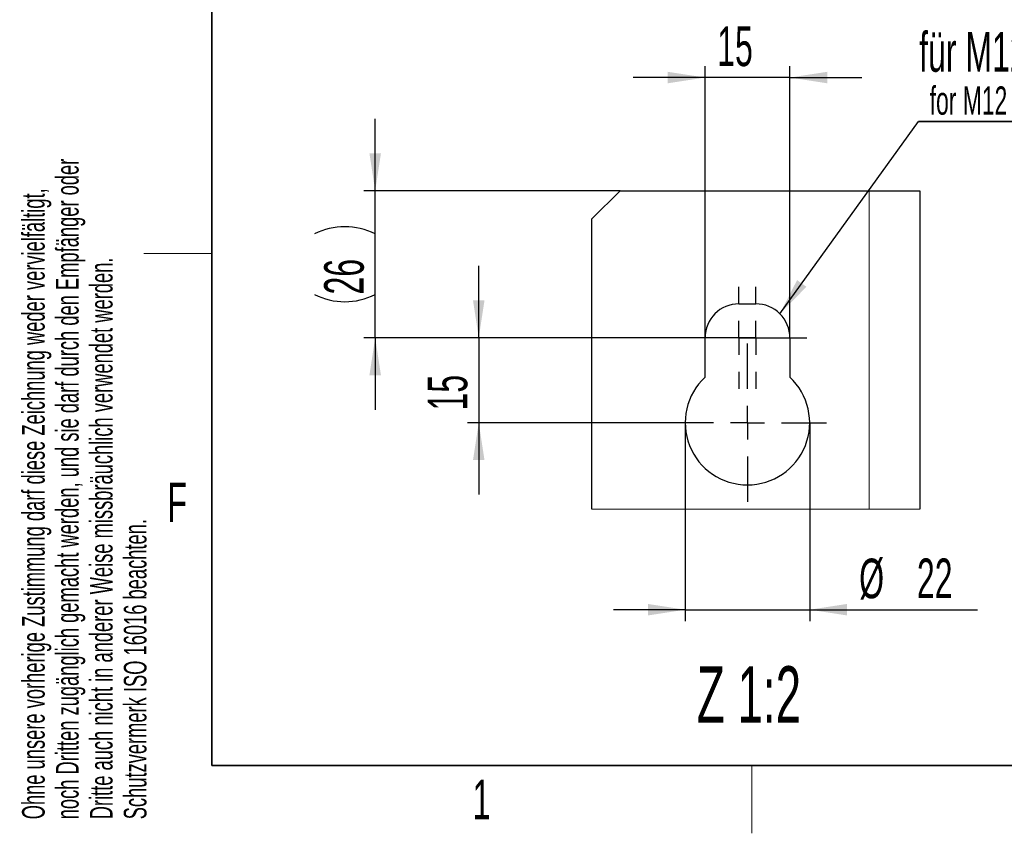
# Model space of a CAD drawing. Header units: millimetres. Extents: x 5 to 418, y 2 to 292.
# Tile 1 of 93: x 9 to 96, y 6 to 78. Entities that reach past the tile are written whole.
import ezdxf

# ---------------------------------------------------------------- set-up
doc = ezdxf.new("R2010")
doc.units = ezdxf.units.MM
doc.layers.add('SLD-0', color=7, linetype='Continuous')
doc.styles.add('SLDTEXTSTYLE0', font='TXT', dxfattribs={"width": 0.605})
doc.dimstyles.new('SLDDIMSTYLE4', dxfattribs={"dimtxt": 3.5, "dimasz": 3.302, "dimexe": 0, "dimexo": 0.0625, "dimgap": 0.875, "dimtad": 1, "dimlfac": 2, "dimrnd": 1e-09, "dimzin": 12, "dimdsep": 46, "dimtxsty": 'SLDTEXTSTYLE0', "dimsah": 1, "dimcen": 0.09, "dimadec": 0, "dimazin": 3, "dimtfac": 1, "dimtmove": 0, "dimatfit": 0, "dimfxl": 1, "dimfrac": 2, "dimtolj": 1, "dimtzin": 12, "dimarcsym": 0})

# ---------------------------------------------------------------- blocks, each defined once
blk = doc.blocks.new('SW_NOTE_0')
at = {"layer": 'SLD-0', "color": 0}
for p, q in [((-0.045, -3.384), (26.966, -3.384)), ((26.966, -3.384), (-0.045, -3.384)), ((-0.045, -3.384), (26.966, -3.384)), ((26.966, -3.384), (-0.045, -3.384)), ((-0.045, -3.384), (26.966, -3.384)), ((26.966, -3.384), (-0.045, -3.384))]:
    blk.add_line(p, q, dxfattribs=at)
at = {"layer": 'SLD-0', "color": 0, "attachment_point": 1, "style": 'SLDTEXTSTYLE0'}
for s, insert, char_height in [('für M12 (4x)', (0, 4.512), 3.5), ('for M12 (4x)', (0.938, -0.287), 2.5)]:
    blk.add_mtext(s, dxfattribs=dict(at, insert=insert, char_height=char_height))
blk = doc.blocks.new('_D_7')
at = {"layer": 'SLD-0', "color": 7}
for p, q in [((69.599, 49.787), (69.599, 73.787)), ((77.099, 49.787), (77.099, 73.787)), ((69.599, 72.787), (63.249, 72.787)), ((77.099, 72.787), (69.599, 72.787)), ((77.099, 72.787), (83.449, 72.787))]:
    blk.add_line(p, q, dxfattribs=at)
for points in [[(69.599, 72.787), (66.297, 73.295), (66.297, 72.279)], [(77.099, 72.787), (80.401, 72.279), (80.401, 73.295)]]:
    blk.add_solid(points, dxfattribs=at)
at = {"layer": 'SLD-0', "color": 7, "insert": (70.676, 77.299), "char_height": 3.5, "attachment_point": 1, "style": 'SLDTEXTSTYLE0'}
blk.add_mtext('15', dxfattribs=at)
blk = doc.blocks.new('_D_8')
at = {"layer": 'SLD-0', "color": 7}
for p, q in [((49.599, 49.787), (49.599, 56.137)), ((68.099, 49.787), (48.599, 49.787)), ((49.599, 49.787), (49.599, 42.287)), ((66.349, 42.287), (48.599, 42.287)), ((49.599, 42.287), (49.599, 35.937))]:
    blk.add_line(p, q, dxfattribs=at)
for points in [[(49.599, 49.787), (50.107, 53.089), (49.091, 53.089)], [(49.599, 42.287), (49.091, 38.985), (50.107, 38.985)]]:
    blk.add_solid(points, dxfattribs=at)
at = {"layer": 'SLD-0', "color": 7, "insert": (45.088, 43.364), "char_height": 3.5, "attachment_point": 1, "rotation": 90, "style": 'SLDTEXTSTYLE0'}
blk.add_mtext('15', dxfattribs=at)
blk = doc.blocks.new('_D_9')
at = {"layer": 'SLD-0', "color": 7}
for p, q in [((40.445, 62.787), (40.445, 69.137)), ((62.099, 62.787), (39.445, 62.787)), ((40.445, 49.787), (40.445, 62.787)), ((68.099, 49.787), (39.445, 49.787)), ((40.445, 49.787), (40.445, 43.437))]:
    blk.add_line(p, q, dxfattribs=at)
for centre, start, end in [((37.759, 53.59), 63.43495, 116.56505), ((37.759, 58.985), 243.43495, 296.56505)]:
    blk.add_arc(centre, 6.006, start, end, dxfattribs=at)
for points in [[(40.445, 62.787), (40.953, 66.089), (39.937, 66.089)], [(40.445, 49.787), (39.937, 46.485), (40.953, 46.485)]]:
    blk.add_solid(points, dxfattribs=at)
at = {"layer": 'SLD-0', "color": 7, "insert": (35.933, 53.614), "char_height": 3.5, "attachment_point": 1, "rotation": 90, "style": 'SLDTEXTSTYLE0'}
blk.add_mtext('26', dxfattribs=at)
blk = doc.blocks.new('_D_10')
at = {"layer": 'SLD-0', "color": 7}
for p, q in [((67.849, 42.287), (67.849, 24.76)), ((78.849, 42.287), (78.849, 24.76)), ((67.849, 25.76), (61.499, 25.76)), ((67.849, 25.76), (78.849, 25.76)), ((78.849, 25.76), (93.674, 25.76))]:
    blk.add_line(p, q, dxfattribs=at)
for points in [[(67.849, 25.76), (64.547, 26.268), (64.547, 25.252)], [(78.849, 25.76), (82.151, 25.252), (82.151, 26.268)]]:
    blk.add_solid(points, dxfattribs=at)
at = {"layer": 'SLD-0', "color": 7, "char_height": 3.5, "attachment_point": 1, "style": 'SLDTEXTSTYLE0'}
for s, insert in [('%%c', (83.223, 30.272)), ('22', (88.326, 30.281))]:
    blk.add_mtext(s, dxfattribs=dict(at, insert=insert))
blk = doc.blocks.new('SW_CENTERMARKSYMBOL_10')
at = {"layer": 'SLD-0', "color": 0}
for p, q in [((0, 3), (0, 4.5)), ((0, 0), (0, 1.5)), ((-3, 0), (-4.5, 0)), ((0, 0), (-1.5, 0)), ((0, 0), (0, -1.5)), ((0, 0), (1.5, 0)), ((3, 0), (4.5, 0)), ((0, -3), (0, -4.5))]:
    blk.add_line(p, q, dxfattribs=at)
blk = doc.blocks.new('SW_CENTERMARKSYMBOL_11')
at = {"layer": 'SLD-0', "color": 0}
for p, q in [((0, 3), (0, 4.5)), ((0, 0), (0, 1.5)), ((-3, 0), (-4.5, 0)), ((0, 0), (-1.5, 0)), ((0, 0), (0, -1.5)), ((0, 0), (1.5, 0)), ((3, 0), (4.5, 0)), ((0, -3), (0, -4.5))]:
    blk.add_line(p, q, dxfattribs=at)
blk = doc.blocks.new('SW_CENTERMARKSYMBOL_12')
at = {"layer": 'SLD-0', "color": 0}
for p, q in [((0, 3), (0, 7)), ((0, 0), (0, 1.5)), ((-3, 0), (-7, 0)), ((0, 0), (-1.5, 0)), ((0, 0), (0, -1.5)), ((0, 0), (1.5, 0)), ((3, 0), (7, 0)), ((0, -3), (0, -7))]:
    blk.add_line(p, q, dxfattribs=at)

msp = doc.modelspace()

# ---------------------------------------------------------------- linework, layer by layer
at = {"color": 7, "linetype": 'Continuous', "lineweight": 25}
for p, q in [((62.0994, 62.7875), (59.5994, 60.2875)), ((62.0994, 62.7875), (84.0994, 62.7875)), ((84.0994, 62.7875), (88.5994, 62.7875)), ((88.5994, 62.7875), (88.5994, 34.6469)), ((59.5994, 34.6469), (59.5994, 60.2875)), ((72.5994, 52.7875), (74.0994, 52.7875)), ((69.5994, 46.3109), (69.5994, 49.7875)), ((77.0994, 49.7875), (77.0994, 46.3109))]:
    msp.add_line(p, q, dxfattribs=at)
at = {"color": 7, "linetype": 'Continuous', "lineweight": 18}
for p, q in [((84.0994, 34.6469), (84.0994, 62.7875)), ((59.5994, 34.6469), (88.5994, 34.6469))]:
    msp.add_line(p, q, dxfattribs=at)
at = {"color": 7, "linetype": 'Continuous', "lineweight": 25}
for centre, radius, start, end in [((72.5994, 49.7875), 3, 90.000081, 179.999777), ((74.0994, 49.7875), 3, 359.99998, 90.000162), ((73.3494, 42.2875), 5.5, 132.985857, 47.014143)]:
    msp.add_arc(centre, radius, start, end, dxfattribs=at)
at = {"layer": 'SLD-0', "lineweight": 35}
for p, q in [((26, 282.5), (26, 12)), ((26, 12), (408, 12))]:
    msp.add_line(p, q, dxfattribs=at)
at = {"layer": 'SLD-0'}
msp.add_line((76.2166, 51.9129), (88.4754, 68.9076), dxfattribs=at)
at = {"layer": 'SLD-0', "lineweight": 18}
for p, q in [((20, 57.25), (26, 57.25)), ((73.75, 6), (73.75, 12))]:
    msp.add_line(p, q, dxfattribs=at)
at = {"layer": 'SLD-0'}
msp.add_solid([(76.2166, 51.9129), (78.5603, 54.2937), (77.7363, 54.8881)], dxfattribs=at)

# ---------------------------------------------------------------- block references
msp.add_blockref('SW_NOTE_0', (88.5201, 72.2912), dxfattribs=at)
at = {"layer": 'SLD-0', "color": 7}
for name, p in [('SW_CENTERMARKSYMBOL_10', (72.5994, 49.7875)), ('SW_CENTERMARKSYMBOL_11', (74.0994, 49.7875)), ('SW_CENTERMARKSYMBOL_12', (73.3494, 42.2875))]:
    msp.add_blockref(name, p, dxfattribs=at)

# ---------------------------------------------------------------- texts
at = {"layer": 'SLD-0', "char_height": 2, "attachment_point": 1, "rotation": 90, "style": 'SLDTEXTSTYLE0'}
for s, insert in [('noch Dritten zugänglich gemacht werden, und sie darf durch den Empfänger oder', (12.2299, 7.2381)), ('Ohne unsere vorherige Zustimmung darf diese Zeichnung weder vervielfältigt,', (9.2299, 7.2381)), ('Dritte auch nicht in anderer Weise missbräuchlich verwendet werden.', (15.2299, 7.2381)), ('Schutzvermerk ISO 16016 beachten.', (18.2299, 7.2381))]:
    msp.add_mtext(s, dxfattribs=dict(at, insert=insert))
at = {"layer": 'SLD-0', "attachment_point": 2, "style": 'SLDTEXTSTYLE0'}
for s, insert, char_height in [('F', (22.9536, 37.0011), 3.5), ('Z 1:2', (73.4815, 20.764), 5), ('1', (49.8527, 10.743), 3.5)]:
    msp.add_mtext(s, dxfattribs=dict(at, insert=insert, char_height=char_height))

# ---------------------------------------------------------------- dimensions: what is measured, and where the dimension line sits
at = {"layer": 'SLD-0', "color": 7}
dim = msp.add_linear_dim(base=(69.5994, 72.7875), p1=(77.0994, 49.7875), p2=(69.5994, 49.7875), dimstyle='SLDDIMSTYLE4', dxfattribs=at)
dim.commit()
dim.dimension.update_dxf_attribs({"geometry": '_D_7', "text_midpoint": (73.3494, 72.7875), "dimtype": 160})
dim = msp.add_linear_dim(base=(40.4449, 62.7875), p1=(68.0994, 49.7875), p2=(62.0994, 62.7875), angle=90, text='(<>)', dimstyle='SLDDIMSTYLE4', dxfattribs=at)
dim.commit()
dim.dimension.update_dxf_attribs({"geometry": '_D_9', "text_midpoint": (40.4449, 56.2875), "dimtype": 160})
dim = msp.add_linear_dim(base=(49.5994, 42.2875), p1=(68.0994, 49.7875), p2=(66.3494, 42.2875), angle=90, dimstyle='SLDDIMSTYLE4', dxfattribs=at)
dim.commit()
dim.dimension.update_dxf_attribs({"geometry": '_D_8', "text_midpoint": (49.5994, 46.0375), "dimtype": 160})
dim = msp.add_linear_dim(base=(78.8494, 25.7599), p1=(67.8494, 42.2875), p2=(78.8494, 42.2875), text='%%c<>', dimstyle='SLDDIMSTYLE4', dxfattribs=at)
dim.commit()
dim.dimension.update_dxf_attribs({"geometry": '_D_10', "text_midpoint": (88.4485, 25.7599), "dimtype": 160})

doc.saveas('drawing.dxf')
